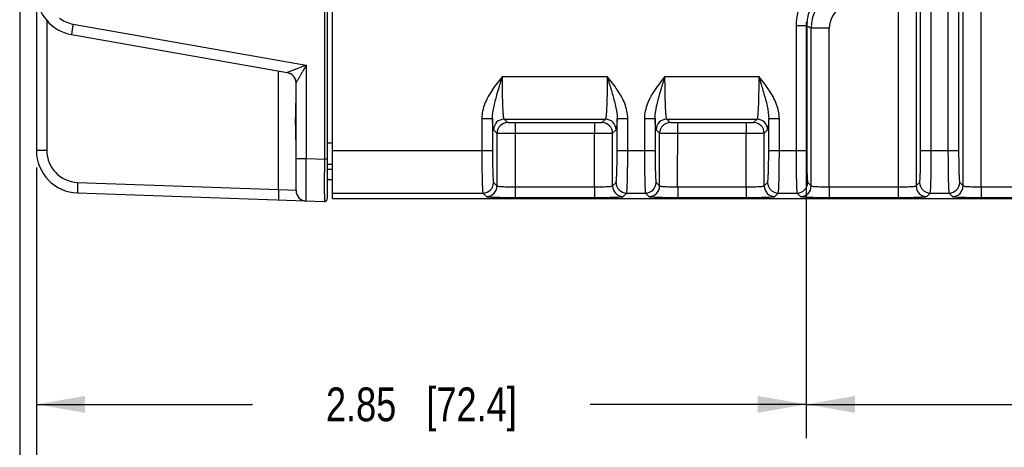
# Model space of a CAD drawing. Header units: inches. Extents: x 0 to 34, y 0 to 22.
# Tile 50 of 101: x 13.2 to 16.8, y 2.2 to 3.8. Entities that reach past the tile are written whole.
import ezdxf

# ---------------------------------------------------------------- set-up
doc = ezdxf.new("R2010")
doc.units = ezdxf.units.IN
doc.header["$LTSCALE"] = 1.87
doc.header["$MEASUREMENT"] = 0
doc.layers.get('0').update_dxf_attribs({"linetype": 'CONTINUOUS'})
doc.layers.add('DIMENSIONS', color=7, linetype='CONTINUOUS')
doc.styles.get("Standard").update_dxf_attribs({"font": 'txt', "width": 0.8})
doc.dimstyles.new('DIMSTYLE_1', dxfattribs={"dimtxt": 0.125, "dimasz": 0.18, "dimexe": 0.125, "dimexo": 0.0625, "dimgap": 0.0625, "dimtad": 0, "dimtih": 1, "dimtoh": 1, "dimzin": 4, "dimdsep": 46, "dimtxsty": 'STANDARD', "dimblk": '_FILLED', "dimblk1": '_FILLED', "dimblk2": '_FILLED', "dimcen": 0.09, "dimazin": 1, "dimtp": 0.001, "dimtm": 0.001, "dimtfac": 1, "dimtofl": 0, "dimtmove": 0, "dimatfit": 3, "dimldrblk": '_FILLED', "dimfxl": 1, "dimtolj": 1, "dimtzin": 4, "dimarcsym": 0})

# ---------------------------------------------------------------- blocks, each defined once
blk = doc.blocks.new('_FILLED')
at = {"color": 0, "linetype": 'BYBLOCK'}
blk.add_solid([(0, 0), (-1, 0.174), (-1, -0.174)], dxfattribs=at)
blk = doc.blocks.new('*D8')
at = {"layer": 'DIMENSIONS', "color": 2, "linetype": 'CONTINUOUS'}
for p, q in [((16.0837, 3.8136), (16.0837, 2.2741)), ((20.6717, 3.8136), (20.6717, 2.2741)), ((16.0837, 2.3991), (17.7027, 2.3991)), ((20.6717, 2.3991), (19.0527, 2.3991))]:
    blk.add_line(p, q, dxfattribs=at)
at = {"layer": 'DIMENSIONS', "color": 2, "linetype": 'CONTINUOUS', "xscale": 0.18, "yscale": 0.18, "zscale": 0.18, "rotation": 180}
blk.add_blockref('_FILLED', (16.0837, 2.3991), dxfattribs=at)
at = {"layer": 'DIMENSIONS', "color": 2, "linetype": 'CONTINUOUS', "xscale": 0.18, "yscale": 0.18, "zscale": 0.18}
blk.add_blockref('_FILLED', (20.6717, 2.3991), dxfattribs=at)
at = {"layer": 'DIMENSIONS', "color": 2, "linetype": 'CONTINUOUS', "insert": (18.3777, 2.4616), "char_height": 0.125, "width": 1.225, "attachment_point": 2, "line_spacing_factor": 0.9}
blk.add_mtext('4.59{\\ftxt.shx;\\W1.000000;\\H0.125000; }[116.5]', dxfattribs=at)
blk = doc.blocks.new('*D12')
at = {"layer": 'DIMENSIONS', "color": 2, "linetype": 'CONTINUOUS'}
for p, q in [((13.2345, 3.2766), (13.2345, 1.5241)), ((21.8135, 3.1866), (21.8135, 1.5241)), ((13.2345, 1.6491), (16.849, 1.6491)), ((21.8135, 1.6491), (18.199, 1.6491))]:
    blk.add_line(p, q, dxfattribs=at)
at = {"layer": 'DIMENSIONS', "color": 2, "linetype": 'CONTINUOUS', "xscale": 0.18, "yscale": 0.18, "zscale": 0.18, "rotation": 180}
blk.add_blockref('_FILLED', (13.2345, 1.6491), dxfattribs=at)
at = {"layer": 'DIMENSIONS', "color": 2, "linetype": 'CONTINUOUS', "xscale": 0.18, "yscale": 0.18, "zscale": 0.18}
blk.add_blockref('_FILLED', (21.8135, 1.6491), dxfattribs=at)
at = {"layer": 'DIMENSIONS', "color": 2, "linetype": 'CONTINUOUS', "insert": (17.524, 1.7116), "char_height": 0.125, "width": 1.225, "attachment_point": 2, "line_spacing_factor": 0.9}
blk.add_mtext('8.58{\\ftxt.shx;\\W1.000000;\\H0.125000; }[217.9]', dxfattribs=at)
blk = doc.blocks.new('*D14')
at = {"layer": 'DIMENSIONS', "color": 2, "linetype": 'CONTINUOUS'}
for p, q in [((16.0837, 3.8136), (16.0837, 2.2741)), ((13.2345, 3.2766), (13.2345, 2.2741)), ((13.2345, 2.3991), (14.0341, 2.3991)), ((16.0837, 2.3991), (15.2841, 2.3991))]:
    blk.add_line(p, q, dxfattribs=at)
at = {"layer": 'DIMENSIONS', "color": 2, "linetype": 'CONTINUOUS', "xscale": 0.18, "yscale": 0.18, "zscale": 0.18, "rotation": 180}
blk.add_blockref('_FILLED', (13.2345, 2.3991), dxfattribs=at)
at = {"layer": 'DIMENSIONS', "color": 2, "linetype": 'CONTINUOUS', "xscale": 0.18, "yscale": 0.18, "zscale": 0.18}
blk.add_blockref('_FILLED', (16.0837, 2.3991), dxfattribs=at)
at = {"layer": 'DIMENSIONS', "color": 2, "linetype": 'CONTINUOUS', "insert": (14.6591, 2.4616), "char_height": 0.125, "width": 1.125, "attachment_point": 2, "line_spacing_factor": 0.9}
blk.add_mtext('2.85{\\ftxt.shx;\\W1.000000;\\H0.125000; }[72.4]', dxfattribs=at)
blk = doc.blocks.new('*D15')
at = {"layer": 'DIMENSIONS', "color": 2, "linetype": 'CONTINUOUS'}
for p, q in [((13.1725, 4.6604), (13.1725, 0.7741)), ((21.8135, 3.1866), (21.8135, 0.7741)), ((13.1725, 0.8991), (16.818, 0.8991)), ((21.8135, 0.8991), (18.168, 0.8991))]:
    blk.add_line(p, q, dxfattribs=at)
at = {"layer": 'DIMENSIONS', "color": 2, "linetype": 'CONTINUOUS', "xscale": 0.18, "yscale": 0.18, "zscale": 0.18, "rotation": 180}
blk.add_blockref('_FILLED', (13.1725, 0.8991), dxfattribs=at)
at = {"layer": 'DIMENSIONS', "color": 2, "linetype": 'CONTINUOUS', "xscale": 0.18, "yscale": 0.18, "zscale": 0.18}
blk.add_blockref('_FILLED', (21.8135, 0.8991), dxfattribs=at)
at = {"layer": 'DIMENSIONS', "color": 2, "linetype": 'CONTINUOUS', "insert": (17.493, 0.9616), "char_height": 0.125, "width": 1.225, "attachment_point": 2, "line_spacing_factor": 0.9}
blk.add_mtext('8.64{\\ftxt.shx;\\W1.000000;\\H0.125000; }[219.5]', dxfattribs=at)

msp = doc.modelspace()

# ---------------------------------------------------------------- linework, layer by layer
at = {"color": 7, "linetype": 'CONTINUOUS'}
for p, q in [((14.3103, 6.6082), (14.3103, 3.1596)), ((14.3303, 3.1615), (14.3303, 6.6057)), ((16.4234, 6.5629), (16.4234, 3.2043)), ((16.7311, 3.2043), (16.7311, 6.5629)), ((16.4903, 6.5593), (16.4903, 3.2079)), ((16.6642, 3.2079), (16.6642, 6.5593)), ((14.3001, 6.4607), (14.3001, 3.3072)), ((13.2345, 6.4288), (13.2345, 3.3391)), ((16.507, 3.3387), (16.507, 6.4285)), ((16.5464, 3.3387), (16.5464, 6.4285)), ((16.6081, 6.4285), (16.6081, 3.3387)), ((16.6475, 6.4285), (16.6475, 3.3387)), ((13.2725, 3.8211), (13.2725, 3.3391)), ((13.3701, 3.8071), (14.2331, 3.6549)), ((16.0457, 3.8011), (16.0457, 3.3387)), ((16.0851, 3.8011), (16.0457, 3.8011)), ((16.0851, 3.8011), (16.0851, 3.3387)), ((16.1018, 3.2079), (16.1018, 3.7914)), ((16.1687, 3.7914), (16.1018, 3.7914)), ((16.1687, 3.2043), (16.1687, 3.7914)), ((13.3646, 3.7683), (14.1626, 3.6276)), ((14.2331, 3.6549), (14.176, 3.633)), ((14.2331, 3.6549), (14.2331, 3.3095)), ((14.1305, 3.195), (14.1305, 3.6333)), ((14.176, 3.633), (14.1626, 3.6276)), ((14.9589, 3.6123), (15.3469, 3.6123)), ((15.5607, 3.6123), (15.9079, 3.6123)), ((14.1951, 3.1915), (14.1951, 3.5889)), ((14.8829, 3.4569), (14.8829, 3.3387)), ((14.8829, 3.4569), (14.9222, 3.4569)), ((14.9222, 3.4569), (14.9222, 3.3387)), ((14.9783, 3.4422), (14.9656, 3.4549)), ((14.9656, 3.4549), (15.3403, 3.4549)), ((15.0058, 3.4413), (15.0058, 3.4019)), ((15.3, 3.4413), (15.0058, 3.4413)), ((15.3, 3.4413), (15.3, 3.4019)), ((15.3403, 3.4549), (15.3275, 3.4422)), ((15.3836, 3.3387), (15.3836, 3.4569)), ((15.3836, 3.4569), (15.4229, 3.4569)), ((15.4229, 3.3387), (15.4229, 3.4569)), ((15.4847, 3.4569), (15.4847, 3.3387)), ((15.4847, 3.4569), (15.524, 3.4569)), ((15.524, 3.4569), (15.524, 3.3387)), ((15.5801, 3.4422), (15.5674, 3.4549)), ((15.5674, 3.4549), (15.9013, 3.4549)), ((15.6076, 3.2043), (15.6077, 3.4413)), ((15.861, 3.4413), (15.6077, 3.4413)), ((15.861, 3.4413), (15.861, 3.4019)), ((15.9013, 3.4549), (15.8885, 3.4422)), ((15.9446, 3.3387), (15.9446, 3.4569)), ((15.9446, 3.4569), (15.984, 3.4569)), ((15.984, 3.3387), (15.984, 3.4569)), ((14.9389, 3.4029), (14.9262, 3.4156)), ((14.9389, 3.4029), (14.9389, 3.2079)), ((15.0058, 3.4019), (15.0058, 3.2043)), ((15.3, 3.4019), (15.0058, 3.4019)), ((15.3, 3.2043), (15.3, 3.4019)), ((15.3796, 3.4156), (15.3669, 3.4029)), ((15.3669, 3.2079), (15.3669, 3.4029)), ((15.5408, 3.4029), (15.528, 3.4156)), ((15.5408, 3.2079), (15.5408, 3.4029)), ((15.861, 3.4019), (15.6077, 3.4019)), ((15.861, 3.2043), (15.861, 3.4019)), ((15.9406, 3.4156), (15.9279, 3.4029)), ((15.9279, 3.2079), (15.9279, 3.4029)), ((14.3103, 3.3668), (14.3303, 3.3674)), ((13.2725, 3.3391), (13.2345, 3.3391)), ((14.3303, 3.3387), (14.9222, 3.3387)), ((15.3836, 3.3387), (15.524, 3.3387)), ((15.9446, 3.3387), (16.0851, 3.3387)), ((16.507, 3.3387), (16.6475, 3.3387)), ((14.1951, 3.3095), (14.2331, 3.3095)), ((14.2331, 3.3095), (14.3001, 3.3072)), ((14.3001, 3.3072), (14.2999, 3.209)), ((14.3103, 3.3072), (14.3001, 3.3072)), ((14.3103, 3.2881), (14.3303, 3.2887)), ((14.3303, 3.269), (14.3103, 3.2685)), ((13.3865, 3.221), (14.1305, 3.195)), ((14.2999, 3.209), (14.2999, 3.2036)), ((14.3103, 3.2319), (14.3303, 3.2319)), ((14.9262, 3.2207), (14.9389, 3.2079)), ((15.3669, 3.2079), (15.3796, 3.2207)), ((15.528, 3.2207), (15.5408, 3.2079)), ((15.9279, 3.2079), (15.9406, 3.2207)), ((16.089, 3.2207), (16.1018, 3.2079)), ((16.4903, 3.2079), (16.503, 3.2207)), ((16.6515, 3.2207), (16.6642, 3.2079)), ((13.3865, 3.1817), (14.3001, 3.1498)), ((14.1305, 3.195), (14.1951, 3.1915)), ((14.2999, 3.2036), (14.3001, 3.1498)), ((14.3303, 3.1813), (14.8869, 3.1813)), ((14.8869, 3.1813), (14.8996, 3.1686)), ((15.0058, 3.2043), (15.0058, 3.165)), ((15.0058, 3.2043), (15.3, 3.2043)), ((15.3, 3.2043), (15.3, 3.165)), ((15.4062, 3.1686), (15.419, 3.1813)), ((15.419, 3.1813), (15.4887, 3.1813)), ((15.4887, 3.1813), (15.5014, 3.1686)), ((15.6076, 3.2043), (15.861, 3.2043)), ((15.6077, 3.2043), (15.6077, 3.165)), ((15.861, 3.2043), (15.861, 3.165)), ((15.9672, 3.1686), (15.98, 3.1813)), ((15.98, 3.1813), (16.0497, 3.1813)), ((16.0497, 3.1813), (16.0624, 3.1686)), ((16.1687, 3.2043), (16.4234, 3.2043)), ((16.1687, 3.2043), (16.1687, 3.165)), ((16.4234, 3.2043), (16.4234, 3.165)), ((16.5296, 3.1686), (16.5424, 3.1813)), ((16.5424, 3.1813), (16.6121, 3.1813)), ((16.6121, 3.1813), (16.6248, 3.1686)), ((16.7311, 3.2043), (17.447, 3.2043)), ((16.7311, 3.2043), (16.7311, 3.165)), ((14.3303, 3.1615), (21.7033, 3.1615)), ((15.0058, 3.165), (15.3, 3.165)), ((15.6077, 3.165), (15.861, 3.165)), ((16.1687, 3.165), (16.4234, 3.165)), ((16.7311, 3.165), (17.447, 3.165))]:
    msp.add_line(p, q, dxfattribs=at)
for centre, radius, start, end in [((16.2424, 3.8011), 0.1967, 119.3238, 180.0003), ((16.2424, 3.8011), 0.1573, 119.3081, 180.0129), ((13.392, 3.9234), 0.1575, 180, 260), ((16.2593, 3.7914), 0.1575, 121.0017, 179.9817), ((16.2592, 3.7914), 0.0905, 120.9835, 180), ((13.3906, 3.9234), 0.1181, 233.1246, 259.9995), ((16.7581, 4.9513), 1.3326, 239.6673, 240.4969), ((14.1557, 3.5888), 0.0394, 359.9995, 80), ((14.1557, 3.5889), 0.0394, 19.9974, 59.9741), ((14.9656, 3.4155), 0.0394, 90.0842, 179.9158), ((14.9784, 3.4028), 0.0394, 90.0842, 179.9158), ((15.3275, 3.4028), 0.0394, 0.0842, 89.9158), ((15.3402, 3.4155), 0.0394, 0.0842, 89.9158), ((15.5674, 3.4155), 0.0394, 90.0842, 179.9158), ((15.5802, 3.4028), 0.0394, 90.0842, 179.9158), ((15.8885, 3.4028), 0.0394, 0.0842, 89.9158), ((15.9012, 3.4155), 0.0394, 0.0842, 89.9158), ((13.392, 3.3391), 0.1575, 180, 268), ((13.3906, 3.3391), 0.1181, 180.0005, 267.9995), ((14.3191, 3.2221), 0.00984, 90.0012, 156.3124), ((14.8868, 3.2207), 0.0394, 270.0842, 359.9158), ((14.8995, 3.208), 0.0394, 270.0842, 359.9158), ((15.4063, 3.208), 0.0394, 180.0842, 269.9158), ((15.419, 3.2207), 0.0394, 180.0842, 269.9158), ((15.4886, 3.2207), 0.0394, 270.0842, 359.9158), ((15.5014, 3.208), 0.0394, 270.0842, 359.9158), ((15.9673, 3.208), 0.0394, 180.0842, 269.9158), ((15.98, 3.2207), 0.0394, 180.0842, 269.9158), ((16.0496, 3.2207), 0.0394, 270.0842, 359.9158), ((16.0624, 3.208), 0.0394, 270.0842, 359.9158), ((16.5297, 3.208), 0.0394, 180.0842, 269.9158), ((16.5424, 3.2207), 0.0394, 180.0842, 269.9158), ((16.612, 3.2207), 0.0394, 270.0842, 359.9158), ((16.6248, 3.208), 0.0394, 270.0842, 359.9158), ((14.2345, 3.1915), 0.0394, 179.9882, 268), ((14.3004, 3.1596), 0.00984, 264.7838, 360)]:
    msp.add_arc(centre, radius, start, end, dxfattribs=at)
for points, knots in [([(13.3701, 3.8071), (13.3692, 3.8021), (13.368, 3.795), (13.3666, 3.7859), (13.3657, 3.7801), (13.3651, 3.7753), (13.3647, 3.7721), (13.3645, 3.7702), (13.3645, 3.7692), (13.3645, 3.7687), (13.3645, 3.7683), (13.3646, 3.7683)], [0, 0, 0, 0, 0.382301, 0.554901, 0.706007, 0.829998, 0.922353, 0.955415, 0.979369, 0.994119, 1, 1, 1, 1]), ([(14.2331, 3.6549), (14.2292, 3.6483), (14.2234, 3.6385), (14.2157, 3.6255), (14.2103, 3.6161), (14.2059, 3.6085), (14.2026, 3.6028), (14.2004, 3.5988), (14.1984, 3.5953), (14.1967, 3.5924), (14.1958, 3.5903), (14.1951, 3.5892), (14.1951, 3.5889)], [0, 0, 0, 0, 0.301175, 0.448882, 0.592606, 0.729502, 0.793827, 0.853955, 0.908062, 0.953324, 0.985595, 1, 1, 1, 1]), ([(14.1626, 3.6276), (14.1626, 3.6276), (14.1626, 3.6276), (14.1626, 3.6276), (14.1626, 3.6276)], [0, 0, 0, 0, 0.513905, 1, 1, 1, 1]), ([(14.9402, 3.5495), (14.9417, 3.5547), (14.9478, 3.5757), (14.9541, 3.5966), (14.9589, 3.6123)], [0, 0, 0, 0, 0.24726, 1, 1, 1, 1]), ([(14.9656, 3.4549), (14.9652, 3.4552), (14.9647, 3.4567), (14.9641, 3.4593), (14.9635, 3.4634), (14.9626, 3.4715), (14.9617, 3.4849), (14.9607, 3.5042), (14.9599, 3.5276), (14.9594, 3.554), (14.959, 3.5826), (14.9589, 3.6023), (14.9589, 3.6123)], [0, 0, 0, 0, 0.008949, 0.02645, 0.052719, 0.087598, 0.181978, 0.306279, 0.456041, 0.625793, 0.809438, 1, 1, 1, 1]), ([(15.3469, 3.6123), (15.3469, 3.6023), (15.3468, 3.5826), (15.3465, 3.554), (15.3459, 3.5276), (15.3451, 3.5042), (15.3441, 3.4849), (15.3432, 3.4716), (15.3423, 3.4634), (15.3417, 3.4593), (15.3411, 3.4567), (15.3406, 3.4552), (15.3403, 3.4549)], [0, 0, 0, 0, 0.190565, 0.374167, 0.54388, 0.693638, 0.817961, 0.912364, 0.94726, 0.973537, 0.991045, 1, 1, 1, 1]), ([(15.3469, 3.6123), (15.3485, 3.6071), (15.3549, 3.5862), (15.3611, 3.5652), (15.3656, 3.5495)], [0, 0, 0, 0, 0.252014, 1, 1, 1, 1]), ([(15.542, 3.5495), (15.5435, 3.5547), (15.5496, 3.5757), (15.5559, 3.5966), (15.5607, 3.6123)], [0, 0, 0, 0, 0.24726, 1, 1, 1, 1]), ([(15.5674, 3.4549), (15.567, 3.4552), (15.5665, 3.4567), (15.5659, 3.4593), (15.5653, 3.4634), (15.5645, 3.4715), (15.5635, 3.4849), (15.5626, 3.5042), (15.5618, 3.5276), (15.5612, 3.554), (15.5608, 3.5826), (15.5607, 3.6023), (15.5607, 3.6123)], [0, 0, 0, 0, 0.008949, 0.02645, 0.052719, 0.087598, 0.181978, 0.306279, 0.456041, 0.625793, 0.809438, 1, 1, 1, 1]), ([(15.9079, 3.6123), (15.9079, 3.6023), (15.9078, 3.5826), (15.9075, 3.554), (15.9069, 3.5276), (15.9061, 3.5042), (15.9051, 3.4849), (15.9042, 3.4716), (15.9033, 3.4634), (15.9027, 3.4593), (15.9021, 3.4567), (15.9017, 3.4552), (15.9013, 3.4549)], [0, 0, 0, 0, 0.190564, 0.374166, 0.54388, 0.693638, 0.817961, 0.912364, 0.947259, 0.973537, 0.991045, 1, 1, 1, 1]), ([(15.9079, 3.6123), (15.9095, 3.6071), (15.9159, 3.5862), (15.9222, 3.5652), (15.9267, 3.5495)], [0, 0, 0, 0, 0.252014, 1, 1, 1, 1]), ([(14.9209, 3.5625), (14.9103, 3.5468), (14.8915, 3.5137), (14.8829, 3.4758), (14.8829, 3.4569)], [0, 0, 0, 0, 0.500826, 1, 1, 1, 1]), ([(14.9222, 3.4569), (14.922, 3.4725), (14.9274, 3.5039), (14.9358, 3.5342), (14.9402, 3.5495)], [0, 0, 0, 0, 0.494729, 1, 1, 1, 1]), ([(15.3656, 3.5495), (15.37, 3.5342), (15.3784, 3.5039), (15.3838, 3.4725), (15.3836, 3.4569)], [0, 0, 0, 0, 0.505224, 1, 1, 1, 1]), ([(15.4229, 3.4569), (15.4229, 3.4758), (15.4143, 3.5137), (15.3955, 3.5468), (15.3849, 3.5625)], [0, 0, 0, 0, 0.499385, 1, 1, 1, 1]), ([(15.5227, 3.5625), (15.5121, 3.5468), (15.4933, 3.5137), (15.4847, 3.4758), (15.4847, 3.4569)], [0, 0, 0, 0, 0.500826, 1, 1, 1, 1]), ([(15.524, 3.4569), (15.5238, 3.4725), (15.5292, 3.5039), (15.5376, 3.5342), (15.542, 3.5495)], [0, 0, 0, 0, 0.494729, 1, 1, 1, 1]), ([(15.9267, 3.5495), (15.9311, 3.5342), (15.9394, 3.5039), (15.9448, 3.4725), (15.9446, 3.4569)], [0, 0, 0, 0, 0.505224, 1, 1, 1, 1]), ([(15.984, 3.4569), (15.984, 3.4758), (15.9753, 3.5137), (15.9565, 3.5468), (15.9459, 3.5625)], [0, 0, 0, 0, 0.499385, 1, 1, 1, 1]), ([(14.1951, 3.3741), (14.1951, 3.386), (14.1943, 3.4103), (14.1935, 3.4469), (14.1943, 3.4836), (14.1951, 3.5078), (14.1951, 3.5198)], [0, 0, 0, 0, 0.2461, 0.500009, 0.75391, 1, 1, 1, 1]), ([(14.9262, 3.4156), (14.9259, 3.4159), (14.9255, 3.4171), (14.925, 3.4194), (14.9245, 3.423), (14.9238, 3.4299), (14.923, 3.4414), (14.9225, 3.4513), (14.9222, 3.4569)], [0, 0, 0, 0, 0.030269, 0.087813, 0.173263, 0.286401, 0.592933, 1, 1, 1, 1]), ([(15.0058, 3.4413), (15.0024, 3.4413), (14.996, 3.4413), (14.9885, 3.4415), (14.9835, 3.4417), (14.9809, 3.4418), (14.9794, 3.442), (14.9785, 3.442), (14.9783, 3.4422)], [0, 0, 0, 0, 0.374389, 0.694136, 0.818612, 0.913063, 0.97415, 1, 1, 1, 1]), ([(15.3275, 3.4422), (15.3274, 3.442), (15.3265, 3.442), (15.3249, 3.4418), (15.3223, 3.4417), (15.3173, 3.4415), (15.3098, 3.4413), (15.3034, 3.4413), (15.3, 3.4413)], [0, 0, 0, 0, 0.02585, 0.086937, 0.181388, 0.305864, 0.625611, 1, 1, 1, 1]), ([(15.3836, 3.4569), (15.3833, 3.4513), (15.3828, 3.4414), (15.382, 3.4299), (15.3813, 3.423), (15.3808, 3.4194), (15.3803, 3.4171), (15.3799, 3.4159), (15.3796, 3.4156)], [0, 0, 0, 0, 0.40714, 0.713657, 0.826756, 0.912173, 0.969716, 1, 1, 1, 1]), ([(15.528, 3.4156), (15.5277, 3.4159), (15.5274, 3.4171), (15.5268, 3.4194), (15.5264, 3.423), (15.5256, 3.4299), (15.5248, 3.4414), (15.5243, 3.4513), (15.524, 3.4569)], [0, 0, 0, 0, 0.030269, 0.087813, 0.173263, 0.286401, 0.592933, 1, 1, 1, 1]), ([(15.6077, 3.4413), (15.6042, 3.4413), (15.5978, 3.4413), (15.5903, 3.4415), (15.5854, 3.4417), (15.5827, 3.4418), (15.5812, 3.442), (15.5803, 3.442), (15.5801, 3.4422)], [0, 0, 0, 0, 0.374372, 0.69413, 0.818612, 0.91306, 0.974164, 1, 1, 1, 1]), ([(15.8885, 3.4422), (15.8884, 3.442), (15.8875, 3.442), (15.8859, 3.4418), (15.8833, 3.4417), (15.8784, 3.4415), (15.8708, 3.4413), (15.8644, 3.4413), (15.861, 3.4413)], [0, 0, 0, 0, 0.02585, 0.086937, 0.181388, 0.305864, 0.625611, 1, 1, 1, 1]), ([(15.9446, 3.4569), (15.9444, 3.4513), (15.9439, 3.4414), (15.943, 3.4299), (15.9423, 3.423), (15.9418, 3.4194), (15.9413, 3.4171), (15.9409, 3.4159), (15.9406, 3.4156)], [0, 0, 0, 0, 0.40714, 0.713657, 0.826756, 0.912173, 0.969716, 1, 1, 1, 1]), ([(15.0058, 3.4019), (14.9975, 3.4019), (14.9853, 3.402), (14.9698, 3.4021), (14.9599, 3.4022), (14.9517, 3.4023), (14.9454, 3.4024), (14.9415, 3.4027), (14.9395, 3.4026), (14.9389, 3.4029)], [0, 0, 0, 0, 0.374813, 0.544881, 0.694915, 0.819485, 0.91392, 0.974813, 1, 1, 1, 1]), ([(15.3669, 3.4029), (15.3663, 3.4026), (15.3644, 3.4027), (15.3604, 3.4024), (15.3541, 3.4023), (15.3459, 3.4022), (15.336, 3.4021), (15.3205, 3.402), (15.3084, 3.4019), (15.3, 3.4019)], [0, 0, 0, 0, 0.025187, 0.08608, 0.180515, 0.305085, 0.455119, 0.625187, 1, 1, 1, 1]), ([(15.6077, 3.4019), (15.5993, 3.4019), (15.5871, 3.402), (15.5717, 3.4021), (15.5617, 3.4022), (15.5535, 3.4023), (15.5472, 3.4024), (15.5433, 3.4027), (15.5413, 3.4026), (15.5408, 3.4029)], [0, 0, 0, 0, 0.374728, 0.544773, 0.694801, 0.819375, 0.91383, 0.974777, 1, 1, 1, 1]), ([(15.9279, 3.4029), (15.9274, 3.4026), (15.9254, 3.4027), (15.9214, 3.4024), (15.9152, 3.4023), (15.9069, 3.4022), (15.897, 3.4021), (15.8815, 3.402), (15.8694, 3.4019), (15.861, 3.4019)], [0, 0, 0, 0, 0.025187, 0.08608, 0.180515, 0.305085, 0.455119, 0.625187, 1, 1, 1, 1]), ([(14.8829, 3.3387), (14.8829, 3.3287), (14.8829, 3.309), (14.8831, 3.2804), (14.8835, 3.254), (14.884, 3.2306), (14.8845, 3.2135), (14.8849, 3.2021), (14.8853, 3.1953), (14.8857, 3.1898), (14.886, 3.1857), (14.8864, 3.1831), (14.8866, 3.1817), (14.8869, 3.1813)], [0, 0, 0, 0, 0.190755, 0.374541, 0.544522, 0.694519, 0.819009, 0.870232, 0.913453, 0.948287, 0.974432, 0.991671, 1, 1, 1, 1]), ([(14.9222, 3.3387), (14.9222, 3.324), (14.9224, 3.3025), (14.9228, 3.2752), (14.9233, 3.2576), (14.9239, 3.2431), (14.9245, 3.2331), (14.925, 3.227), (14.9253, 3.2239), (14.9257, 3.222), (14.926, 3.2209), (14.9262, 3.2207)], [0, 0, 0, 0, 0.374306, 0.544184, 0.694096, 0.818524, 0.912957, 0.947823, 0.974033, 0.991392, 1, 1, 1, 1]), ([(15.3796, 3.2207), (15.3798, 3.2209), (15.3801, 3.222), (15.3805, 3.2239), (15.3808, 3.227), (15.3814, 3.2331), (15.3819, 3.2431), (15.3825, 3.2576), (15.383, 3.2752), (15.3835, 3.3025), (15.3836, 3.324), (15.3836, 3.3387)], [0, 0, 0, 0, 0.008608, 0.025967, 0.052177, 0.087043, 0.181476, 0.305904, 0.455816, 0.625694, 1, 1, 1, 1]), ([(15.419, 3.1813), (15.4192, 3.1817), (15.4194, 3.1831), (15.4198, 3.1857), (15.4202, 3.1898), (15.4205, 3.1953), (15.4209, 3.2021), (15.4213, 3.2135), (15.4218, 3.2306), (15.4223, 3.254), (15.4227, 3.2804), (15.4229, 3.309), (15.4229, 3.3287), (15.4229, 3.3387)], [0, 0, 0, 0, 0.008329, 0.025568, 0.051713, 0.086547, 0.129768, 0.180991, 0.305481, 0.455478, 0.625459, 0.809245, 1, 1, 1, 1]), ([(15.4847, 3.3387), (15.4847, 3.3287), (15.4847, 3.309), (15.485, 3.2804), (15.4853, 3.254), (15.4858, 3.2306), (15.4863, 3.2135), (15.4868, 3.2021), (15.4871, 3.1953), (15.4875, 3.1898), (15.4878, 3.1857), (15.4882, 3.1831), (15.4884, 3.1817), (15.4887, 3.1813)], [0, 0, 0, 0, 0.190755, 0.374541, 0.544522, 0.694519, 0.819009, 0.870232, 0.913453, 0.948287, 0.974432, 0.991671, 1, 1, 1, 1]), ([(15.524, 3.3387), (15.524, 3.324), (15.5242, 3.3025), (15.5247, 3.2752), (15.5251, 3.2576), (15.5257, 3.2431), (15.5263, 3.2331), (15.5268, 3.227), (15.5271, 3.2239), (15.5275, 3.222), (15.5278, 3.2209), (15.528, 3.2207)], [0, 0, 0, 0, 0.374306, 0.544184, 0.694096, 0.818524, 0.912957, 0.947823, 0.974033, 0.991392, 1, 1, 1, 1]), ([(15.9406, 3.2207), (15.9409, 3.2209), (15.9411, 3.222), (15.9415, 3.2239), (15.9418, 3.227), (15.9424, 3.2331), (15.9429, 3.2431), (15.9435, 3.2576), (15.944, 3.2752), (15.9445, 3.3025), (15.9446, 3.324), (15.9446, 3.3387)], [0, 0, 0, 0, 0.008608, 0.025967, 0.052177, 0.087043, 0.181476, 0.305904, 0.455816, 0.625694, 1, 1, 1, 1]), ([(15.98, 3.1813), (15.9802, 3.1817), (15.9804, 3.1831), (15.9809, 3.1857), (15.9812, 3.1898), (15.9816, 3.1953), (15.9819, 3.2021), (15.9824, 3.2135), (15.9829, 3.2306), (15.9833, 3.254), (15.9837, 3.2804), (15.9839, 3.309), (15.984, 3.3287), (15.984, 3.3387)], [0, 0, 0, 0, 0.008329, 0.025568, 0.051713, 0.086547, 0.129768, 0.180991, 0.305481, 0.455478, 0.625459, 0.809245, 1, 1, 1, 1]), ([(16.0457, 3.3387), (16.0457, 3.3287), (16.0458, 3.309), (16.046, 3.2804), (16.0463, 3.254), (16.0468, 3.2306), (16.0473, 3.2135), (16.0478, 3.2021), (16.0481, 3.1953), (16.0485, 3.1898), (16.0488, 3.1857), (16.0492, 3.1831), (16.0494, 3.1817), (16.0497, 3.1813)], [0, 0, 0, 0, 0.190755, 0.374541, 0.544522, 0.694519, 0.819009, 0.870232, 0.913453, 0.948287, 0.974432, 0.991671, 1, 1, 1, 1]), ([(16.0851, 3.3387), (16.0851, 3.324), (16.0852, 3.3025), (16.0857, 3.2752), (16.0862, 3.2576), (16.0867, 3.2431), (16.0873, 3.2331), (16.0878, 3.227), (16.0882, 3.2239), (16.0886, 3.222), (16.0888, 3.2209), (16.089, 3.2207)], [0, 0, 0, 0, 0.374306, 0.544184, 0.694096, 0.818524, 0.912957, 0.947823, 0.974033, 0.991392, 1, 1, 1, 1]), ([(16.503, 3.2207), (16.5033, 3.2209), (16.5035, 3.222), (16.5039, 3.2239), (16.5043, 3.227), (16.5048, 3.2331), (16.5054, 3.2431), (16.5059, 3.2576), (16.5064, 3.2752), (16.5069, 3.3025), (16.507, 3.324), (16.507, 3.3387)], [0, 0, 0, 0, 0.008608, 0.025967, 0.052177, 0.087043, 0.181476, 0.305904, 0.455816, 0.625694, 1, 1, 1, 1]), ([(16.5424, 3.1813), (16.5427, 3.1817), (16.5429, 3.1831), (16.5433, 3.1857), (16.5436, 3.1898), (16.544, 3.1953), (16.5443, 3.2021), (16.5448, 3.2135), (16.5453, 3.2306), (16.5458, 3.254), (16.5461, 3.2804), (16.5463, 3.309), (16.5464, 3.3287), (16.5464, 3.3387)], [0, 0, 0, 0, 0.008329, 0.025568, 0.051713, 0.086547, 0.129768, 0.180991, 0.305481, 0.455478, 0.625459, 0.809245, 1, 1, 1, 1]), ([(16.6081, 3.3387), (16.6081, 3.3287), (16.6082, 3.309), (16.6084, 3.2804), (16.6087, 3.254), (16.6092, 3.2306), (16.6097, 3.2135), (16.6102, 3.2021), (16.6105, 3.1953), (16.6109, 3.1898), (16.6112, 3.1857), (16.6116, 3.1831), (16.6118, 3.1817), (16.6121, 3.1813)], [0, 0, 0, 0, 0.190755, 0.374541, 0.544522, 0.694519, 0.819009, 0.870232, 0.913453, 0.948287, 0.974432, 0.991671, 1, 1, 1, 1]), ([(16.6475, 3.3387), (16.6475, 3.324), (16.6476, 3.3025), (16.6481, 3.2752), (16.6486, 3.2576), (16.6491, 3.2431), (16.6497, 3.2331), (16.6502, 3.227), (16.6506, 3.2239), (16.651, 3.222), (16.6512, 3.2209), (16.6515, 3.2207)], [0, 0, 0, 0, 0.374306, 0.544184, 0.694096, 0.818524, 0.912957, 0.947823, 0.974033, 0.991392, 1, 1, 1, 1]), ([(14.2331, 3.1521), (14.233, 3.1521), (14.233, 3.1525), (14.2329, 3.153), (14.2329, 3.154), (14.2328, 3.1553), (14.2328, 3.157), (14.2327, 3.1599), (14.2327, 3.1646), (14.2326, 3.1712), (14.2326, 3.1791), (14.2325, 3.1882), (14.2325, 3.2027), (14.2326, 3.2232), (14.2327, 3.25), (14.2329, 3.2792), (14.233, 3.2993), (14.2331, 3.3095)], [0, 0, 0, 0, 0.001293, 0.00494, 0.010966, 0.019365, 0.030126, 0.043226, 0.07629, 0.118246, 0.168694, 0.227138, 0.293033, 0.444547, 0.617383, 0.804966, 1, 1, 1, 1]), ([(13.3865, 3.221), (13.3863, 3.216), (13.3861, 3.2087), (13.3859, 3.1995), (13.3859, 3.1936), (13.3859, 3.1888), (13.386, 3.1855), (13.3861, 3.1835), (13.3862, 3.1825), (13.3863, 3.182), (13.3864, 3.1817), (13.3865, 3.1817)], [0, 0, 0, 0, 0.381918, 0.554511, 0.70568, 0.829768, 0.922221, 0.955324, 0.979311, 0.994089, 1, 1, 1, 1]), ([(14.9389, 3.2079), (14.9393, 3.2074), (14.9416, 3.2071), (14.9453, 3.2063), (14.9517, 3.2059), (14.9599, 3.2053), (14.9698, 3.2049), (14.9853, 3.2045), (14.9975, 3.2043), (15.0058, 3.2043)], [0, 0, 0, 0, 0.027051, 0.088461, 0.1829, 0.307171, 0.456826, 0.626364, 1, 1, 1, 1]), ([(15.3, 3.2043), (15.3084, 3.2043), (15.3205, 3.2045), (15.336, 3.2049), (15.3459, 3.2053), (15.3541, 3.2059), (15.3605, 3.2063), (15.3643, 3.2071), (15.3665, 3.2074), (15.3669, 3.2079)], [0, 0, 0, 0, 0.373637, 0.543175, 0.692829, 0.8171, 0.911539, 0.972949, 1, 1, 1, 1]), ([(15.5408, 3.2079), (15.5411, 3.2074), (15.5434, 3.2071), (15.5471, 3.2063), (15.5535, 3.2059), (15.5617, 3.2053), (15.5716, 3.2049), (15.5871, 3.2045), (15.5993, 3.2043), (15.6076, 3.2043)], [0, 0, 0, 0, 0.027028, 0.088415, 0.182845, 0.307114, 0.456775, 0.626326, 1, 1, 1, 1]), ([(15.861, 3.2043), (15.8694, 3.2043), (15.8815, 3.2045), (15.897, 3.2049), (15.907, 3.2053), (15.9151, 3.2059), (15.9215, 3.2063), (15.9253, 3.2071), (15.9276, 3.2074), (15.9279, 3.2079)], [0, 0, 0, 0, 0.373637, 0.543175, 0.692829, 0.8171, 0.911539, 0.972949, 1, 1, 1, 1]), ([(16.1018, 3.2079), (16.1021, 3.2074), (16.1044, 3.2071), (16.1082, 3.2063), (16.1145, 3.2059), (16.1227, 3.2053), (16.1326, 3.2049), (16.1481, 3.2045), (16.1603, 3.2043), (16.1687, 3.2043)], [0, 0, 0, 0, 0.027028, 0.088415, 0.182845, 0.307114, 0.456775, 0.626326, 1, 1, 1, 1]), ([(16.4234, 3.2043), (16.4318, 3.2043), (16.4439, 3.2045), (16.4594, 3.2049), (16.4694, 3.2053), (16.4775, 3.2059), (16.4839, 3.2063), (16.4877, 3.2071), (16.49, 3.2074), (16.4903, 3.2079)], [0, 0, 0, 0, 0.373675, 0.543226, 0.692887, 0.817155, 0.911585, 0.972972, 1, 1, 1, 1]), ([(16.6642, 3.2079), (16.6645, 3.2074), (16.6668, 3.2071), (16.6706, 3.2063), (16.677, 3.2059), (16.6851, 3.2053), (16.6951, 3.2049), (16.7105, 3.2045), (16.7227, 3.2043), (16.7311, 3.2043)], [0, 0, 0, 0, 0.027028, 0.088415, 0.182845, 0.307114, 0.456775, 0.626326, 1, 1, 1, 1]), ([(14.1305, 3.195), (14.1303, 3.19), (14.1301, 3.1827), (14.13, 3.1735), (14.1299, 3.1676), (14.13, 3.1628), (14.13, 3.1595), (14.1302, 3.1575), (14.1302, 3.1566), (14.1303, 3.1561), (14.1304, 3.1557), (14.1305, 3.1557)], [0, 0, 0, 0, 0.381918, 0.554511, 0.70568, 0.829767, 0.922221, 0.955324, 0.979311, 0.994089, 1, 1, 1, 1]), ([(14.8996, 3.1686), (14.8998, 3.1684), (14.9008, 3.1681), (14.9025, 3.1678), (14.9053, 3.1675), (14.9108, 3.167), (14.9198, 3.1665), (14.9329, 3.166), (14.9486, 3.1656), (14.9733, 3.1651), (14.9926, 3.165), (15.0058, 3.165)], [0, 0, 0, 0, 0.008599, 0.025967, 0.05218, 0.08706, 0.181486, 0.305912, 0.455831, 0.625684, 1, 1, 1, 1]), ([(15.3, 3.165), (15.3133, 3.165), (15.3326, 3.1651), (15.3572, 3.1656), (15.3729, 3.166), (15.386, 3.1665), (15.395, 3.167), (15.4005, 3.1675), (15.4033, 3.1678), (15.405, 3.1681), (15.406, 3.1684), (15.4062, 3.1686)], [0, 0, 0, 0, 0.374316, 0.544169, 0.694089, 0.818514, 0.91294, 0.94782, 0.974034, 0.991401, 1, 1, 1, 1]), ([(15.5014, 3.1686), (15.5016, 3.1684), (15.5026, 3.1681), (15.5044, 3.1678), (15.5072, 3.1675), (15.5126, 3.167), (15.5216, 3.1665), (15.5347, 3.166), (15.5505, 3.1656), (15.5751, 3.1651), (15.5944, 3.165), (15.6077, 3.165)], [0, 0, 0, 0, 0.0086, 0.025967, 0.05218, 0.08706, 0.181487, 0.305911, 0.455829, 0.625681, 1, 1, 1, 1]), ([(15.861, 3.165), (15.8743, 3.165), (15.8936, 3.1651), (15.9182, 3.1656), (15.934, 3.166), (15.947, 3.1665), (15.956, 3.167), (15.9615, 3.1675), (15.9643, 3.1678), (15.9661, 3.1681), (15.967, 3.1684), (15.9672, 3.1686)], [0, 0, 0, 0, 0.374316, 0.544169, 0.694089, 0.818514, 0.91294, 0.94782, 0.974034, 0.991401, 1, 1, 1, 1]), ([(16.0624, 3.1686), (16.0627, 3.1684), (16.0636, 3.1681), (16.0654, 3.1678), (16.0682, 3.1675), (16.0737, 3.167), (16.0827, 3.1665), (16.0957, 3.166), (16.1115, 3.1656), (16.1361, 3.1651), (16.1554, 3.165), (16.1687, 3.165)], [0, 0, 0, 0, 0.0086, 0.025967, 0.05218, 0.08706, 0.181487, 0.305911, 0.455829, 0.625681, 1, 1, 1, 1]), ([(16.4234, 3.165), (16.4367, 3.165), (16.456, 3.1651), (16.4806, 3.1656), (16.4964, 3.166), (16.5094, 3.1665), (16.5184, 3.167), (16.5239, 3.1675), (16.5267, 3.1678), (16.5285, 3.1681), (16.5294, 3.1684), (16.5296, 3.1686)], [0, 0, 0, 0, 0.374319, 0.544171, 0.69409, 0.818514, 0.91294, 0.94782, 0.974033, 0.9914, 1, 1, 1, 1]), ([(16.6248, 3.1686), (16.6251, 3.1684), (16.626, 3.1681), (16.6278, 3.1678), (16.6306, 3.1675), (16.6361, 3.167), (16.6451, 3.1665), (16.6581, 3.166), (16.6739, 3.1656), (16.6985, 3.1651), (16.7178, 3.165), (16.7311, 3.165)], [0, 0, 0, 0, 0.0086, 0.025967, 0.05218, 0.08706, 0.181487, 0.305911, 0.455829, 0.625681, 1, 1, 1, 1])]:
    msp.add_open_spline(points, degree=3, knots=knots, dxfattribs=at)
for points in [[(14.1626, 3.6276), (14.1671, 3.6268), (14.1715, 3.6252), (14.1754, 3.6229)], [(14.9589, 3.6123), (14.9457, 3.5962), (14.9326, 3.5798), (14.9209, 3.5625)], [(15.3849, 3.5625), (15.3732, 3.5798), (15.3601, 3.5962), (15.3469, 3.6123)], [(15.5607, 3.6123), (15.5475, 3.5962), (15.5344, 3.5798), (15.5227, 3.5625)], [(15.9459, 3.5625), (15.9343, 3.5798), (15.9211, 3.5962), (15.9079, 3.6123)], [(14.1927, 3.6023), (14.1943, 3.598), (14.1951, 3.5934), (14.1951, 3.5889)]]:
    msp.add_open_spline(points, degree=3, dxfattribs=at)

# ---------------------------------------------------------------- dimensions: what is measured, and where the dimension line sits
at = {"layer": 'DIMENSIONS', "color": 2, "linetype": 'CONTINUOUS'}
for base, p2, picture, middle in [((13.1725, 0.8991), (13.1725, 4.7229), '*D15', (17.493, 0.8991)), ((13.2345, 1.6491), (13.2345, 3.3391), '*D12', (17.524, 1.6491))]:
    dim = msp.add_linear_dim(base=base, p1=(21.8135, 3.2491), p2=p2, angle=180, dimstyle='DIMSTYLE_1', dxfattribs=at)
    dim.commit()
    dim.dimension.update_dxf_attribs({"geometry": picture, "text_midpoint": middle, "dimtype": 160})
for base, p1, p2, picture, middle in [((16.0837, 2.3991), (13.2345, 3.3391), (16.0837, 3.8761), '*D14', (14.6591, 2.3991)), ((20.6717, 2.3991), (16.0837, 3.8761), (20.6717, 3.8761), '*D8', (18.3777, 2.3991))]:
    dim = msp.add_linear_dim(base=base, p1=p1, p2=p2, dimstyle='DIMSTYLE_1', dxfattribs=at)
    dim.commit()
    dim.dimension.update_dxf_attribs({"geometry": picture, "text_midpoint": middle, "dimtype": 160})

doc.saveas('drawing.dxf')
